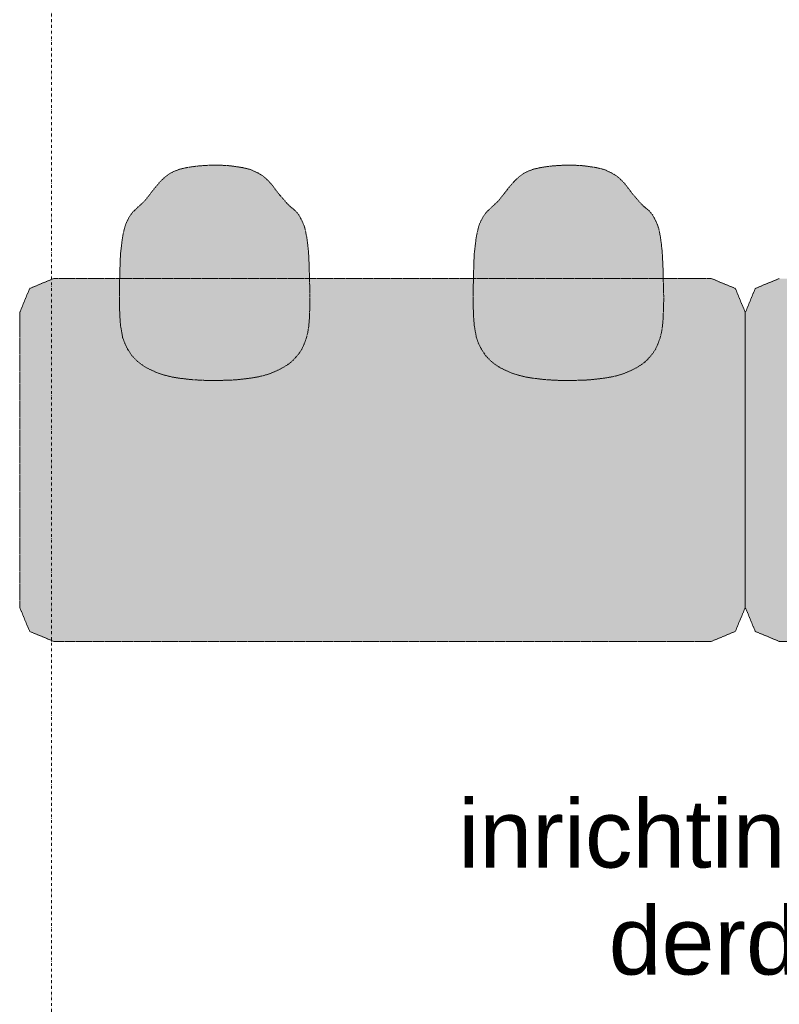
# Model space of a CAD drawing. Extents: x 0 to 92550, y 0 to 59400.
# Tile 50 of 94: x 20669 to 22344, y 44775 to 46946. Entities that reach past the tile are written whole.
import ezdxf
from ezdxf.xclip import XClip

# ---------------------------------------------------------------- set-up
doc = ezdxf.new("R2010")
doc.units = 0
doc.header["$MEASUREMENT"] = 0
doc.header["$XCLIPFRAME"] = 0
doc.linetypes.add('Streep-punt fijn', pattern=[1251.000023, 626.000023, -312.5, 0, -312.5])
doc.linetypes.add('Streeplijn fijn', pattern=[234.119993, 155.999994, -78.119999])
for name, color, linetype in [('ZZ 72 Vaste inrichting', 7, 'Continuous'), ('ZZ A Stramien', 7, 'Continuous'), ('ZZ Info_tekst Algemeen', 7, 'Continuous')]:
    doc.layers.add(name, color=color, linetype=linetype)
doc.styles.add('GENERATED_STYLE_2', font='arial.ttf')

# ---------------------------------------------------------------- blocks, each defined once
blk = doc.blocks.new('Drawing_1_1', base_point=(5738.9, 6500))
at = {"layer": 'ZZ 72 Vaste inrichting', "linetype": 'Continuous', "lineweight": 0, "true_color": 0xffffff}
for points in [[(20938.7, 46184.5), (20948.3, 46178.3), (20958.6, 46173.3), (20972.7, 46167), (20975.1, 46166.1), (20987.8, 46162), (21003.6, 46158.1), (21006.9, 46157.5), (21020.1, 46155.4), (21022.1, 46155.1), (21038.4, 46153), (21053, 46151.7), (21067.6, 46150.8), (21083.4, 46150.2), (21102.8, 46150), (21120.7, 46150.6), (21136.9, 46151.1), (21150, 46152.2), (21161.5, 46153.3), (21164.2, 46153.7), (21179.3, 46155.6), (21196.3, 46158.5), (21209.7, 46161.9), (21213.1, 46162.8), (21224.8, 46167), (21238.9, 46173.3), (21251.1, 46179.8), (21259.5, 46184.9), (21265.5, 46189.4), (21271.9, 46194.8), (21284, 46208.8), (21290.7, 46218.9), (21295.9, 46230.1), (21300.3, 46241.5), (21303.9, 46255.2), (21305.8, 46267.3), (21306.3, 46270.7), (21307.5, 46284.3), (21307.7, 46289.6), (21308.4, 46306.3), (21308.4, 46307.8), (21308.9, 46323.4), (21308.9, 46338.4), (21308.4, 46355.6), (21308.1, 46371), (21307.5, 46392.1), (21307.2, 46405.3), (21306.5, 46416.3), (21305.8, 46431.8), (21304.1, 46449), (21302.7, 46459.1), (21301.7, 46467.1), (21300.5, 46472.2), (21299.7, 46478.2), (21297.1, 46488.1), (21294.9, 46494.4), (21291.9, 46501.3), (21288.3, 46508.1), (21284.2, 46515.1), (21280.6, 46519.6), (21277.3, 46523.6), (21269.6, 46530.4), (21265.7, 46533.3), (21261.7, 46537.1), (21257.4, 46541.6), (21249, 46551.1), (21241.8, 46559.6), (21232.5, 46571.6), (21228.4, 46577.1), (21224.1, 46582.6), (21220.7, 46586.5), (21217.6, 46590), (21214.3, 46592.8), (21212.8, 46594.4), (21208, 46598.7), (21206.8, 46599.8), (21202.5, 46602.6), (21198.5, 46605.1), (21193.7, 46607.8), (21179.5, 46614.6), (21171.5, 46616.9), (21160.6, 46619.3), (21144.9, 46621.9), (21131.5, 46623.6), (21109.1, 46624.9), (21091.1, 46625), (21065.2, 46623.4), (21050.6, 46621.6), (21035.7, 46619.2), (21022.8, 46616.3), (21010.3, 46611.7), (21002.9, 46608), (20998.8, 46605.7), (20990.9, 46599.9), (20987.6, 46597.2), (20979.7, 46589.6), (20968.4, 46576.6), (20957.3, 46562.2), (20946.1, 46548.1), (20939.1, 46540.8), (20930.1, 46532.7), (20921.4, 46524.4), (20917.9, 46521.1), (20910.9, 46511.5), (20905.6, 46501.2), (20902.7, 46494.6), (20900.5, 46487.4), (20898.2, 46478.3), (20896.3, 46470), (20894.9, 46460.7), (20892.9, 46444), (20891, 46428.7), (20890.3, 46409.1), (20889.3, 46372.4), (20889.1, 46357.6), (20888.9, 46312.8), (20889.8, 46289.2), (20891, 46272.1), (20894.1, 46255.3), (20896, 46244), (20900.5, 46232.3), (20906.8, 46219.2), (20916.4, 46204.8), (20928.9, 46192)], [(21718.7, 46184.5), (21728.3, 46178.3), (21738.6, 46173.3), (21752.7, 46167), (21755.1, 46166.1), (21767.8, 46162), (21783.7, 46158.1), (21786.9, 46157.5), (21800.1, 46155.4), (21802.1, 46155.1), (21818.4, 46153), (21833, 46151.7), (21847.6, 46150.8), (21863.5, 46150.2), (21882.9, 46150), (21900.7, 46150.6), (21916.9, 46151.1), (21930.1, 46152.2), (21941.5, 46153.3), (21944.3, 46153.7), (21959.3, 46155.6), (21976.3, 46158.5), (21989.7, 46161.9), (21993.1, 46162.8), (22004.8, 46167), (22018.9, 46173.3), (22031.1, 46179.8), (22039.5, 46184.9), (22045.5, 46189.4), (22051.9, 46194.8), (22064, 46208.8), (22070.7, 46218.9), (22075.9, 46230.1), (22080.3, 46241.5), (22083.9, 46255.2), (22085.8, 46267.3), (22086.3, 46270.7), (22087.5, 46284.3), (22087.7, 46289.6), (22088.5, 46306.3), (22088.5, 46307.8), (22088.9, 46323.4), (22088.9, 46338.4), (22088.5, 46355.6), (22088.1, 46371), (22087.5, 46392.1), (22087.3, 46405.3), (22086.5, 46416.3), (22085.8, 46431.8), (22084.1, 46449), (22082.7, 46459.1), (22081.7, 46467.1), (22080.5, 46472.2), (22079.7, 46478.2), (22077.1, 46488.1), (22074.9, 46494.4), (22071.9, 46501.3), (22068.3, 46508.1), (22064.3, 46515.1), (22060.7, 46519.6), (22057.3, 46523.6), (22049.6, 46530.4), (22045.7, 46533.3), (22041.7, 46537.1), (22037.4, 46541.6), (22029, 46551.1), (22021.8, 46559.6), (22012.5, 46571.6), (22008.4, 46577.1), (22004.1, 46582.6), (22000.7, 46586.5), (21997.6, 46590), (21994.3, 46592.8), (21992.8, 46594.4), (21988.1, 46598.7), (21986.9, 46599.8), (21982.5, 46602.6), (21978.5, 46605.1), (21973.7, 46607.8), (21959.5, 46614.6), (21951.5, 46616.9), (21940.6, 46619.3), (21924.9, 46621.9), (21911.5, 46623.6), (21889.1, 46624.9), (21871.1, 46625), (21845.2, 46623.4), (21830.6, 46621.6), (21815.7, 46619.2), (21802.8, 46616.3), (21790.3, 46611.7), (21782.9, 46608), (21778.9, 46605.7), (21770.9, 46599.9), (21767.6, 46597.2), (21759.7, 46589.6), (21748.4, 46576.6), (21737.3, 46562.2), (21726.1, 46548.1), (21719.1, 46540.8), (21710.1, 46532.7), (21701.5, 46524.4), (21697.9, 46521.1), (21690.9, 46511.5), (21685.7, 46501.2), (21682.7, 46494.6), (21680.5, 46487.4), (21678.2, 46478.3), (21676.3, 46470), (21674.9, 46460.7), (21672.9, 46444), (21671, 46428.7), (21670.3, 46409.1), (21669.3, 46372.4), (21669.1, 46357.6), (21668.9, 46312.8), (21669.8, 46289.2), (21671, 46272.1), (21674.1, 46255.3), (21676.1, 46244), (21680.5, 46232.3), (21686.9, 46219.2), (21696.4, 46204.8), (21708.9, 46192)], [(22193.9, 46375), (20743.9, 46375), (20690.9, 46353.1), (20668.9, 46300), (20668.9, 45650), (20690.9, 45597), (20743.9, 45575), (22193.9, 45575), (22246.9, 45597), (22268.9, 45650), (22268.9, 46300), (22246.9, 46353.1)], [(23793.9, 46375), (22343.9, 46375), (22290.9, 46353.1), (22268.9, 46300), (22268.9, 45650), (22290.9, 45597), (22343.9, 45575), (23793.9, 45575), (23846.9, 45597), (23868.9, 45650), (23868.9, 46300), (23846.9, 46353.1)]]:
    blk.add_hatch(color=7, dxfattribs=at).paths.add_polyline_path(points)
at = {"layer": 'ZZ 72 Vaste inrichting', "color": 174, "linetype": 'Streeplijn fijn', "lineweight": 5, "ltscale": 0.01, "true_color": 0x0000aa, "flags": 128}
for points in [[(21065.3, 46623.4), (21050.7, 46621.5)], [(21091.1, 46625), (21065.2, 46623.3)], [(21109.1, 46624.9), (21091.1, 46625)], [(21131.5, 46623.6), (21109.1, 46624.9)], [(21144.9, 46621.9), (21131.5, 46623.6)], [(21845.3, 46623.4), (21830.7, 46621.5)], [(21871.1, 46625), (21845.2, 46623.3)], [(21889.1, 46624.9), (21871.1, 46625)], [(21911.5, 46623.6), (21889, 46624.9)], [(21924.9, 46621.9), (21911.5, 46623.6)], [(20998.9, 46605.7), (20990.9, 46599.9)], [(21002.9, 46608), (20998.8, 46605.8)], [(21010.3, 46611.7), (21002.9, 46608)], [(21022.9, 46616.3), (21010.2, 46611.7)], [(21035.7, 46619.2), (21022.9, 46616.2)], [(21050.7, 46621.6), (21035.6, 46619.2)], [(21160.7, 46619.4), (21144.9, 46621.8)], [(21171.5, 46616.9), (21160.7, 46619.3)], [(21179.5, 46614.6), (21171.5, 46616.9)], [(21193.7, 46607.8), (21179.5, 46614.6)], [(21198.5, 46605.1), (21193.7, 46607.8)], [(21202.5, 46602.6), (21198.4, 46605.1)], [(21206.9, 46599.8), (21202.5, 46602.6)], [(21778.9, 46605.7), (21770.9, 46599.9)], [(21782.9, 46608), (21778.8, 46605.8)], [(21790.3, 46611.7), (21782.9, 46608)], [(21802.9, 46616.3), (21790.2, 46611.7)], [(21815.7, 46619.2), (21802.9, 46616.2)], [(21830.7, 46621.6), (21815.6, 46619.2)], [(21940.7, 46619.4), (21924.9, 46621.8)], [(21951.5, 46616.9), (21940.7, 46619.3)], [(21959.5, 46614.6), (21951.5, 46616.9)], [(21973.7, 46607.8), (21959.5, 46614.6)], [(21978.5, 46605.1), (21973.7, 46607.8)], [(21982.5, 46602.6), (21978.4, 46605.1)], [(21986.9, 46599.8), (21982.5, 46602.6)], [(20979.7, 46589.6), (20968.4, 46576.6)], [(20987.7, 46597.2), (20979.7, 46589.5)], [(20990.9, 46599.9), (20987.7, 46597.1)], [(21208.1, 46598.7), (21206.9, 46599.8)], [(21212.9, 46594.4), (21208.1, 46598.8)], [(21214.3, 46592.8), (21212.9, 46594.4)], [(21217.7, 46590), (21214.3, 46592.9)], [(21220.7, 46586.4), (21217.6, 46589.9)], [(21224.1, 46582.6), (21220.7, 46586.4)], [(21228.5, 46577.1), (21224.1, 46582.6)], [(21759.7, 46589.6), (21748.5, 46576.6)], [(21767.7, 46597.2), (21759.7, 46589.5)], [(21770.9, 46599.9), (21767.7, 46597.1)], [(21988.1, 46598.7), (21986.9, 46599.8)], [(21992.9, 46594.4), (21988.1, 46598.8)], [(21994.3, 46592.8), (21992.9, 46594.4)], [(21997.7, 46590), (21994.3, 46592.9)], [(22000.7, 46586.4), (21997.6, 46589.9)], [(22004.1, 46582.6), (22000.7, 46586.4)], [(22008.5, 46577.1), (22004.1, 46582.6)], [(20957.3, 46562.2), (20946.1, 46548.1)], [(20968.5, 46576.6), (20957.2, 46562.2)], [(21232.5, 46571.7), (21228.4, 46577.1)], [(21241.9, 46559.6), (21232.5, 46571.7)], [(21249.1, 46551.1), (21241.9, 46559.6)], [(21737.3, 46562.2), (21726.1, 46548.1)], [(21748.5, 46576.6), (21737.2, 46562.2)], [(22012.5, 46571.7), (22008.4, 46577.1)], [(22021.9, 46559.6), (22012.5, 46571.7)], [(22029.1, 46551.1), (22021.9, 46559.6)], [(20939.1, 46540.8), (20930, 46532.7)], [(20946.1, 46548), (20939.1, 46540.8)], [(21257.5, 46541.7), (21249.1, 46551.1)], [(21261.7, 46537.1), (21257.4, 46541.7)], [(21265.7, 46533.3), (21261.6, 46537.1)], [(21719.1, 46540.8), (21710, 46532.7)], [(21726.1, 46548), (21719.1, 46540.8)], [(22037.5, 46541.7), (22029.1, 46551.1)], [(22041.7, 46537.1), (22037.4, 46541.7)], [(22045.7, 46533.3), (22041.6, 46537.1)], [(20917.9, 46521.1), (20910.9, 46511.5)], [(20921.5, 46524.4), (20917.9, 46521.1)], [(20930.1, 46532.7), (20921.5, 46524.4)], [(21269.7, 46530.4), (21265.6, 46533.3)], [(21277.3, 46523.6), (21269.6, 46530.4)], [(21280.7, 46519.6), (21277.3, 46523.6)], [(21284.3, 46515), (21280.7, 46519.6)], [(21288.3, 46508.2), (21284.2, 46515.1)], [(21697.9, 46521.1), (21690.9, 46511.5)], [(21701.5, 46524.4), (21697.9, 46521.1)], [(21710.1, 46532.7), (21701.5, 46524.4)], [(22049.7, 46530.4), (22045.6, 46533.3)], [(22057.3, 46523.6), (22049.6, 46530.4)], [(22060.7, 46519.6), (22057.3, 46523.6)], [(22064.3, 46515), (22060.7, 46519.6)], [(22068.3, 46508.2), (22064.3, 46515.1)], [(20902.7, 46494.6), (20900.5, 46487.4)], [(20905.7, 46501.2), (20902.6, 46494.5)], [(20910.9, 46511.5), (20905.6, 46501.2)], [(21291.9, 46501.3), (21288.3, 46508.2)], [(21294.9, 46494.4), (21291.8, 46501.3)], [(21297.1, 46488.1), (21294.9, 46494.4)], [(21682.7, 46494.6), (21680.5, 46487.4)], [(21685.7, 46501.2), (21682.6, 46494.5)], [(21690.9, 46511.5), (21685.6, 46501.2)], [(22071.9, 46501.3), (22068.3, 46508.2)], [(22074.9, 46494.4), (22071.8, 46501.3)], [(22077.1, 46488.1), (22074.9, 46494.4)], [(20896.3, 46470), (20894.9, 46460.6)], [(20898.3, 46478.3), (20896.3, 46470)], [(20900.5, 46487.4), (20898.3, 46478.3)], [(21299.7, 46478.2), (21297.1, 46488.1)], [(21300.5, 46472.2), (21299.7, 46478.2)], [(21301.7, 46467), (21300.5, 46472.2)], [(21676.3, 46470), (21674.9, 46460.6)], [(21678.3, 46478.3), (21676.3, 46470)], [(21680.5, 46487.4), (21678.3, 46478.3)], [(22079.7, 46478.2), (22077.1, 46488.1)], [(22080.5, 46472.2), (22079.7, 46478.2)], [(22081.7, 46467), (22080.5, 46472.2)], [(20894.9, 46460.6), (20892.9, 46444)], [(21302.7, 46459.1), (21301.7, 46467.1)], [(21304.1, 46449), (21302.7, 46459.1)], [(21305.9, 46431.8), (21304, 46449)], [(21674.9, 46460.6), (21672.9, 46444)], [(22082.7, 46459.1), (22081.7, 46467.1)], [(22084.1, 46449), (22082.7, 46459.1)], [(22085.9, 46431.8), (22084, 46449)], [(20891.1, 46428.7), (20890.3, 46409.2)], [(20892.9, 46444), (20891, 46428.7)], [(21306.5, 46416.3), (21305.9, 46431.8)], [(21671.1, 46428.7), (21670.3, 46409.2)], [(21672.9, 46444), (21671, 46428.7)], [(22086.5, 46416.3), (22085.8, 46431.8)], [(20890.3, 46409.2), (20889.3, 46372.4)], [(21307.3, 46405.3), (21306.5, 46416.3)], [(21307.5, 46392.1), (21307.3, 46405.3)], [(21670.3, 46409.2), (21669.3, 46372.4)], [(22087.3, 46405.3), (22086.5, 46416.3)], [(22087.5, 46392.1), (22087.3, 46405.3)], [(21308.1, 46371.1), (21307.4, 46392.1)], [(22088.1, 46371.1), (22087.4, 46392.1)], [(20743.9, 46375), (20690.9, 46353.1)], [(22193.9, 46375), (20743.9, 46375)], [(20889.3, 46372.4), (20889.1, 46357.7)], [(21308.5, 46355.6), (21308, 46371)], [(21669.3, 46372.4), (21669.1, 46357.7)], [(22088.5, 46355.6), (22088, 46371)], [(22246.9, 46353.1), (22193.9, 46375)], [(22343.9, 46375), (22290.9, 46353.1)], [(20690.9, 46353.1), (20668.9, 46300)], [(20889.1, 46357.6), (20888.9, 46312.7)], [(21308.9, 46338.4), (21308.4, 46355.6)], [(21669.1, 46357.6), (21668.9, 46312.7)], [(22088.9, 46338.4), (22088.4, 46355.6)], [(22268.9, 46300), (22246.9, 46353.1)], [(22290.9, 46353.1), (22268.9, 46300)], [(21308.5, 46307.9), (21308.9, 46323.4)], [(21308.9, 46323.4), (21308.9, 46338.4)], [(22088.5, 46307.9), (22088.9, 46323.4)], [(22088.9, 46323.4), (22088.9, 46338.4)], [(20668.9, 46300), (20668.9, 45650)], [(20888.9, 46312.8), (20889.9, 46289.2)], [(21307.7, 46289.5), (21308.4, 46306.3)], [(21308.5, 46306.3), (21308.5, 46307.8)], [(21668.9, 46312.8), (21669.9, 46289.2)], [(22087.7, 46289.5), (22088.4, 46306.3)], [(22088.5, 46306.3), (22088.5, 46307.8)], [(22268.9, 45650), (22268.9, 46300)], [(22268.9, 46300), (22268.9, 45650)], [(20889.9, 46289.2), (20891.1, 46272)], [(21306.3, 46270.7), (21307.5, 46284.3)], [(21307.5, 46284.2), (21307.7, 46289.5)], [(21669.9, 46289.2), (21671.1, 46272)], [(22086.3, 46270.7), (22087.5, 46284.3)], [(22087.5, 46284.2), (22087.7, 46289.5)], [(20891.1, 46272.1), (20894.1, 46255.3)], [(20894.1, 46255.3), (20896, 46244)], [(21300.5, 46242.2), (21303.9, 46255.1)], [(21303.9, 46255.2), (21305.8, 46267.3)], [(21305.9, 46267.3), (21306.3, 46270.7)], [(21671.1, 46272.1), (21674.1, 46255.3)], [(21674.1, 46255.3), (21676, 46244)], [(22080.5, 46242.2), (22083.9, 46255.1)], [(22083.9, 46255.2), (22085.8, 46267.3)], [(22085.9, 46267.3), (22086.3, 46270.7)], [(20896.1, 46244), (20900.4, 46232.3)], [(20900.5, 46232.3), (20906.9, 46219.2)], [(21295.9, 46230.1), (21300.2, 46241.5)], [(21676.1, 46244), (21680.4, 46232.3)], [(21680.5, 46232.3), (21686.9, 46219.2)], [(22075.9, 46230.1), (22080.2, 46241.5)], [(20906.9, 46219.2), (20916.5, 46204.8)], [(21284.1, 46208.8), (21290.7, 46218.9)], [(21290.7, 46218.9), (21295.9, 46230.1)], [(21686.9, 46219.2), (21696.5, 46204.8)], [(22064.1, 46208.8), (22070.7, 46218.9)], [(22070.7, 46218.9), (22075.9, 46230.1)], [(20916.5, 46204.8), (20928.9, 46192)], [(20928.9, 46192), (20938.7, 46184.5)], [(21259.5, 46184.9), (21265.5, 46189.4)], [(21265.5, 46189.4), (21271.9, 46194.8)], [(21271.9, 46194.8), (21284.1, 46208.8)], [(21696.5, 46204.8), (21708.9, 46192)], [(21708.9, 46192), (21718.7, 46184.5)], [(22039.5, 46184.9), (22045.5, 46189.4)], [(22045.5, 46189.4), (22051.9, 46194.8)], [(22051.9, 46194.8), (22064.1, 46208.8)], [(20938.7, 46184.5), (20948.3, 46178.3)], [(20948.3, 46178.3), (20958.6, 46173.3)], [(20958.7, 46173.3), (20972.6, 46167)], [(20972.7, 46167), (20975.1, 46166)], [(21213.1, 46162.8), (21224.9, 46167)], [(21224.9, 46167), (21238.8, 46173.3)], [(21238.9, 46173.3), (21251.1, 46179.8)], [(21251.1, 46179.8), (21259.5, 46184.9)], [(21718.7, 46184.5), (21728.3, 46178.3)], [(21728.3, 46178.3), (21738.6, 46173.3)], [(21738.7, 46173.3), (21752.6, 46167)], [(21752.7, 46167), (21755.1, 46166)], [(21993.1, 46162.8), (22004.9, 46167)], [(22004.9, 46167), (22018.8, 46173.3)], [(22018.9, 46173.3), (22031.1, 46179.8)], [(22031.1, 46179.8), (22039.5, 46184.9)], [(20975.1, 46166.1), (20987.8, 46162)], [(20987.9, 46162), (21003.7, 46158.1)], [(21003.7, 46158.1), (21006.8, 46157.5)], [(21006.9, 46157.5), (21020.1, 46155.4)], [(21020.1, 46155.4), (21022, 46155.1)], [(21022.1, 46155.1), (21038.4, 46153.1)], [(21038.5, 46153), (21053.1, 46151.7)], [(21053.1, 46151.7), (21067.7, 46150.9)], [(21067.7, 46150.8), (21083.5, 46150.2)], [(21083.5, 46150.2), (21102.9, 46150)], [(21102.9, 46150), (21120.6, 46150.6)], [(21120.7, 46150.6), (21136.9, 46151.1)], [(21136.9, 46151.1), (21150.1, 46152.1)], [(21150.1, 46152.2), (21161.5, 46153.4)], [(21161.5, 46153.3), (21164.3, 46153.7)], [(21164.3, 46153.7), (21179.3, 46155.6)], [(21179.3, 46155.6), (21196.3, 46158.5)], [(21196.3, 46158.5), (21209.7, 46161.9)], [(21209.7, 46161.9), (21213.1, 46162.8)], [(21755.1, 46166.1), (21767.8, 46162)], [(21767.9, 46162), (21783.7, 46158.1)], [(21783.7, 46158.1), (21786.8, 46157.5)], [(21786.9, 46157.5), (21800.1, 46155.4)], [(21800.1, 46155.4), (21802, 46155.1)], [(21802.1, 46155.1), (21818.4, 46153.1)], [(21818.5, 46153), (21833.1, 46151.7)], [(21833.1, 46151.7), (21847.7, 46150.9)], [(21847.7, 46150.8), (21863.5, 46150.2)], [(21863.5, 46150.2), (21882.9, 46150)], [(21882.9, 46150), (21900.6, 46150.6)], [(21900.7, 46150.6), (21916.9, 46151.1)], [(21916.9, 46151.1), (21930.1, 46152.1)], [(21930.1, 46152.2), (21941.5, 46153.4)], [(21941.5, 46153.3), (21944.3, 46153.7)], [(21944.3, 46153.7), (21959.3, 46155.6)], [(21959.3, 46155.6), (21976.3, 46158.5)], [(21976.3, 46158.5), (21989.7, 46161.9)], [(21989.7, 46161.9), (21993.1, 46162.8)], [(20668.9, 45650), (20690.9, 45597)], [(22246.9, 45597), (22268.9, 45650)], [(22268.9, 45650), (22290.9, 45597)], [(20690.9, 45597), (20743.9, 45575)], [(22193.9, 45575), (22246.9, 45597)], [(22290.9, 45597), (22343.9, 45575)], [(20743.9, 45575), (22193.9, 45575)], [(22343.9, 45575), (23793.9, 45575)]]:
    blk.add_lwpolyline(points, dxfattribs=at)
at = {"layer": 'ZZ A Stramien', "color": 7, "linetype": 'Streep-punt fijn', "lineweight": 9, "ltscale": 0.01}
blk.add_line((20738.9, 6500), (20738.9, 52900), dxfattribs=at)
at = {"layer": 'ZZ Info_tekst Algemeen', "color": 174, "linetype": 'Continuous', "lineweight": 5, "true_color": 0x0000aa, "insert": (22293.9, 45226.4), "char_height": 150, "width": 1315.253, "attachment_point": 2, "line_spacing_factor": 0.942898, "style": 'GENERATED_STYLE_2'}
blk.add_mtext('\\A1;{\\pqc;\\fArial|b0|i0|c0|p0;\\W1.000000;inrichting door derden}', dxfattribs=at)

msp = doc.modelspace()

# ---------------------------------------------------------------- block references
at = {"color": 7, "linetype": 'Continuous', "lineweight": 25, "ltscale": 0.01}
ref = msp.add_blockref('Drawing_1_1', (5738.9, 6500), dxfattribs=at)
XClip(ref).set_block_clipping_path([(1000, 1000), (74950, 58400)])

doc.saveas('drawing.dxf')
